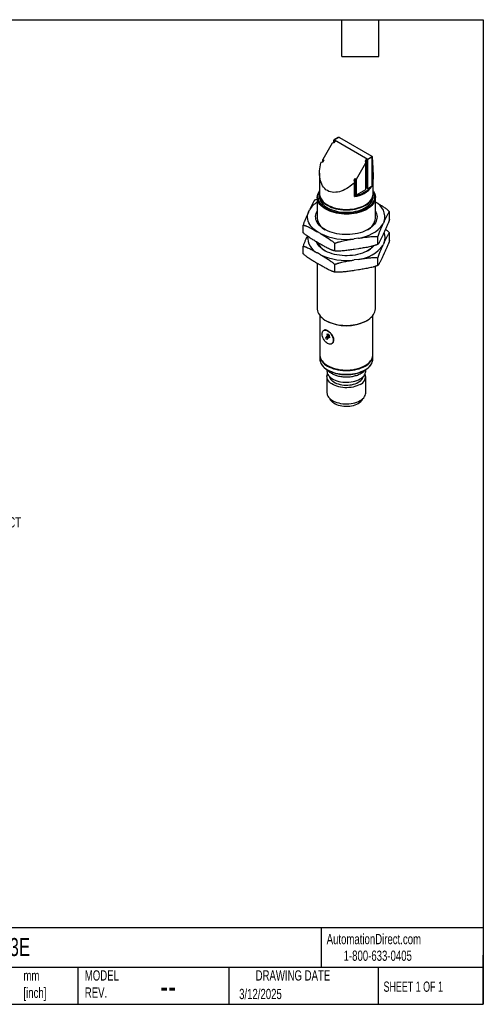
# Model space of a CAD drawing. Header units: millimetres. Extents: x 10 to 410, y 10 to 314.
# Tile 2 of 2: x 266 to 410, y 10 to 314. Entities that reach past the tile are written whole.
import ezdxf

# ---------------------------------------------------------------- set-up
doc = ezdxf.new("R2010")
doc.units = ezdxf.units.MM
doc.header["$LTSCALE"] = 1.5
doc.layers.add('DIMENSIONS', color=140, linetype='Continuous', lineweight=25)
doc.layers.add('TEXT', color=140, linetype='Continuous', lineweight=25)
doc.styles.add('SLDTEXTSTYLE0', font='TXT', dxfattribs={"width": 0.7})
doc.styles.add('SLDTEXTSTYLE1', font='TXT', dxfattribs={"width": 0.65})

msp = doc.modelspace()

# ---------------------------------------------------------------- linework, layer by layer
for p, q in [((364.6, 277.82), (363.38, 277.12)), ((364.61, 277.8), (363.46, 277.13)), ((364.92, 277.87), (364.57, 277.81)), ((364.97, 277.86), (375.04, 272.04)), ((362.75, 276.07), (359.85, 271.05)), ((363.31, 276.23), (362.75, 276.07)), ((363.31, 277.05), (363.67, 276.84)), ((363.31, 276.23), (363.31, 277.05)), ((363.67, 276.84), (363.31, 276.23)), ((363.46, 277.13), (373.78, 271.17)), ((373.78, 271.17), (374.94, 271.84)), ((375.02, 271.72), (373.78, 271.01)), ((375.02, 271.72), (375.02, 262.66)), ((359.28, 270.07), (359.24, 269.99)), ((359.85, 270.23), (359.28, 270.07)), ((359.85, 271.05), (360.2, 270.84)), ((359.85, 270.23), (359.85, 271.05)), ((360.2, 270.84), (359.85, 270.23)), ((370.31, 265), (373.21, 270.03)), ((373.07, 270.6), (373.43, 271.21)), ((373.21, 270.03), (373.07, 270.6)), ((373.21, 261.78), (373.21, 270.03)), ((373.43, 271.21), (373.78, 271.01)), ((373.43, 262.31), (373.43, 271.21)), ((373.78, 262.11), (373.78, 271.01)), ((358.83, 266.79), (358.83, 260.39)), ((369.61, 264.6), (369.96, 265.21)), ((369.96, 265.21), (370.31, 265)), ((369.96, 260.31), (369.96, 265.21)), ((369.75, 264.03), (369.61, 264.6)), ((369.71, 263.95), (369.75, 264.03)), ((369.71, 259.59), (369.71, 263.95)), ((369.75, 259.7), (369.75, 264.03)), ((370.31, 260.11), (370.31, 265)), ((373.21, 262.19), (373.43, 262.31)), ((373.43, 262.31), (373.78, 262.11)), ((373.78, 262.11), (374.69, 262.63)), ((375.43, 260.39), (375.43, 264.93)), ((358.13, 259.33), (358.13, 252.86)), ((358.83, 260.23), (358.83, 259.49)), ((369.75, 260.19), (369.96, 260.31)), ((369.96, 260.31), (370.31, 260.11)), ((370.31, 260.11), (373.21, 261.78)), ((375.43, 259.49), (375.43, 260.23)), ((376.13, 252.86), (376.13, 259.33)), ((358.13, 258.76), (357.33, 258.47)), ((355.37, 254.7), (355.71, 255.43)), ((380.52, 252.53), (380.52, 254.89)), ((353.75, 248.39), (353.75, 250.75)), ((378.89, 251.84), (378.55, 251.11)), ((359.11, 248.11), (358.19, 248.64)), ((376.93, 244.8), (376.93, 247.16)), ((378.89, 248.58), (378.55, 247.85)), ((380.52, 246), (380.52, 248.35)), ((353.75, 241.86), (353.75, 244.21)), ((359.11, 244.84), (358.19, 245.37)), ((363.55, 242.73), (363.55, 245.09)), ((370.87, 246.68), (369.61, 246.48)), ((378.89, 245.31), (378.55, 244.58)), ((359.11, 241.57), (358.19, 242.11)), ((370.87, 243.41), (369.61, 243.22)), ((378.89, 242.04), (378.55, 241.32)), ((358.13, 238.87), (358.13, 224.87)), ((359.11, 238.31), (358.19, 238.84)), ((363.55, 236.2), (363.55, 238.56)), ((370.87, 240.14), (369.61, 239.95)), ((376.13, 224.87), (376.13, 237.98)), ((376.93, 238.27), (376.93, 240.63)), ((370.87, 236.88), (369.61, 236.68)), ((358.93, 222.73), (358.93, 210.58)), ((375.33, 210.58), (375.33, 222.73)), ((360.77, 221.2), (360.91, 221.12)), ((373.36, 221.12), (373.5, 221.2)), ((360.26, 218.2), (360.13, 218.13)), ((360.77, 215.77), (361.42, 216.65)), ((361.12, 216.98), (361.15, 217)), ((361.12, 216.98), (361.39, 216.63)), ((361.69, 216.81), (361.12, 216.98)), ((361.72, 216.83), (361.15, 217)), ((361.39, 216.63), (361.5, 216.78)), ((361.39, 216.63), (361.42, 216.65)), ((361.5, 216.78), (361.86, 216.32)), ((361.69, 216.81), (361.72, 216.83)), ((361.88, 216.57), (361.92, 216.59)), ((362.03, 215.82), (361.88, 216.57)), ((362.06, 215.84), (361.92, 216.59)), ((361.2, 216.01), (360.77, 215.77)), ((361.14, 215.31), (360.77, 215.77)), ((361.76, 216.16), (361.14, 215.31)), ((361.86, 216.32), (361.75, 216.17)), ((361.75, 216.17), (362.03, 215.82)), ((362.03, 215.82), (362.06, 215.84)), ((362.53, 213.97), (362.66, 214.05)), ((358.93, 210.42), (358.93, 209.28)), ((375.33, 209.28), (375.33, 210.42)), ((361.13, 205.99), (361.13, 205.55)), ((361.33, 207.24), (361.47, 207.15)), ((372.79, 207.15), (372.93, 207.24)), ((373.13, 205.55), (373.13, 205.98)), ((361.13, 203.86), (361.13, 198.85)), ((373.13, 198.85), (373.13, 203.86))]:
    msp.add_line(p, q)
at = {"flags": 128}
for points in [[(375.43, 261.34), (375.5, 261.24), (375.76, 260.81), (375.95, 260.37), (376.08, 259.91), (376.13, 259.46), (376.11, 259), (376.03, 258.54), (375.87, 258.09), (375.65, 257.65), (375.36, 257.23), (375.01, 256.82), (374.6, 256.43), (374.13, 256.06), (373.6, 255.72), (373.02, 255.4), (372.4, 255.12), (371.74, 254.87), (371.04, 254.65), (370.31, 254.47), (369.56, 254.33), (368.78, 254.22), (368, 254.16), (367.21, 254.13), (366.41, 254.15), (365.63, 254.21), (364.85, 254.3), (364.09, 254.44), (363.36, 254.61), (362.65, 254.82), (361.98, 255.07), (361.35, 255.35), (360.77, 255.66), (360.23, 255.99), (359.75, 256.36), (359.33, 256.74), (358.96, 257.15), (358.66, 257.57), (358.43, 258.01), (358.26, 258.46), (358.16, 258.91), (358.13, 259.37), (358.17, 259.83), (358.29, 260.28), (358.47, 260.73), (358.71, 261.16), (358.83, 261.34)], [(358.83, 261.18), (358.81, 261.15), (358.59, 260.71), (358.44, 260.27), (358.35, 259.82), (358.34, 259.36), (358.39, 258.91), (358.52, 258.46), (358.71, 258.02), (358.97, 257.59), (359.3, 257.18), (359.69, 256.79), (360.13, 256.41), (360.64, 256.06), (361.19, 255.74), (361.8, 255.45), (362.44, 255.19), (363.13, 254.97), (363.84, 254.78), (364.59, 254.63), (365.35, 254.52), (366.12, 254.45), (366.91, 254.41), (367.7, 254.42), (368.48, 254.47), (369.25, 254.56), (370, 254.69), (370.73, 254.86), (371.44, 255.06), (372.11, 255.3), (372.73, 255.57), (373.32, 255.88), (373.85, 256.21), (374.33, 256.57), (374.76, 256.95), (375.12, 257.36), (375.42, 257.78), (375.65, 258.21), (375.81, 258.66), (375.91, 259.11), (375.93, 259.56), (375.89, 260.01), (375.77, 260.46), (375.59, 260.9), (375.43, 261.18)], [(358.83, 260.31), (358.83, 260.28), (358.86, 259.85), (358.95, 259.41), (359.12, 258.99), (359.34, 258.57), (359.64, 258.17), (359.99, 257.78), (360.41, 257.42), (360.88, 257.08), (361.4, 256.76), (361.97, 256.48), (362.58, 256.22), (363.23, 256), (363.91, 255.81), (364.62, 255.66), (365.35, 255.55), (366.1, 255.47), (366.85, 255.44), (367.6, 255.44), (368.36, 255.49), (369.1, 255.57), (369.82, 255.69), (370.53, 255.85), (371.2, 256.05), (371.84, 256.28), (372.44, 256.55), (373, 256.84)], [(358.83, 259.49), (358.83, 259.48), (358.87, 259.04), (358.98, 258.6), (359.15, 258.17), (359.4, 257.75), (359.71, 257.35), (360.08, 256.97), (360.51, 256.6), (361, 256.26), (361.54, 255.95), (362.13, 255.67), (362.76, 255.42), (363.42, 255.21), (364.12, 255.03), (364.84, 254.89), (365.59, 254.79), (366.34, 254.72), (367.1, 254.7), (367.87, 254.72), (368.62, 254.78), (369.37, 254.88), (370.09, 255.02), (370.79, 255.19), (371.46, 255.4), (372.09, 255.65), (372.68, 255.93), (373.23, 256.24), (373.72, 256.58), (374.15, 256.94), (374.53, 257.32), (374.84, 257.72), (375.09, 258.14), (375.28, 258.57), (375.39, 259), (375.43, 259.44), (375.43, 259.49)], [(361.26, 257), (361.82, 256.71), (362.42, 256.45), (363.06, 256.21), (363.74, 256.02), (364.44, 255.86), (365.17, 255.74), (365.91, 255.65), (366.66, 255.61), (367.42, 255.6), (368.17, 255.64), (368.91, 255.71), (369.64, 255.82), (370.35, 255.97), (371.03, 256.16), (371.68, 256.38), (372.3, 256.64), (372.87, 256.93), (373.39, 257.24), (373.86, 257.58), (374.27, 257.95), (374.63, 258.33), (374.92, 258.73), (375.15, 259.15), (375.16, 259.18)], [(358.19, 248.64), (357.59, 249.06), (357.05, 249.5), (356.57, 249.97), (356.15, 250.45), (355.8, 250.96), (355.52, 251.47), (355.32, 252), (355.18, 252.54), (355.12, 253.08), (355.13, 253.62), (355.22, 254.17), (355.37, 254.7)], [(376.13, 255.04), (376.3, 254.73), (376.48, 254.27), (376.6, 253.8), (376.64, 253.33), (376.61, 252.86), (376.52, 252.39), (376.35, 251.93), (376.12, 251.47), (375.82, 251.03), (375.45, 250.61), (375.02, 250.21), (374.54, 249.83), (374, 249.47), (373.41, 249.15), (372.77, 248.85), (372.09, 248.59), (371.38, 248.36), (370.63, 248.17), (369.86, 248.01), (369.06, 247.9), (368.26, 247.82), (367.44, 247.78), (366.62, 247.79), (365.81, 247.84), (365, 247.92), (364.21, 248.05), (363.45, 248.21), (362.71, 248.41), (362, 248.65), (361.33, 248.92), (360.7, 249.23), (360.13, 249.56), (359.6, 249.92), (359.13, 250.31), (358.72, 250.72), (358.37, 251.14), (358.08, 251.59), (357.87, 252.04), (357.72, 252.51), (357.64, 252.98), (357.63, 253.45), (357.69, 253.92), (357.82, 254.38), (358.02, 254.84), (358.13, 255.04)], [(375.7, 244.35), (375.45, 244.08), (375.02, 243.68), (374.54, 243.3), (374, 242.94), (373.41, 242.61), (372.77, 242.32), (372.09, 242.06), (371.38, 241.83), (370.63, 241.63), (369.86, 241.48), (369.06, 241.36), (368.26, 241.29), (367.44, 241.25), (366.62, 241.26), (365.81, 241.3), (365, 241.39), (364.21, 241.51), (363.45, 241.68), (362.71, 241.88), (362, 242.12), (361.33, 242.39), (360.7, 242.69), (360.13, 243.03), (359.6, 243.39), (359.13, 243.78), (358.72, 244.18), (358.37, 244.61), (358.08, 245.05), (357.87, 245.51), (357.85, 245.56)], [(358.13, 224.87), (358.14, 224.7), (358.2, 224.24), (358.33, 223.79), (358.53, 223.34), (358.8, 222.91), (359.13, 222.49), (359.53, 222.09), (359.98, 221.72), (360.49, 221.36), (361.06, 221.04), (361.67, 220.74), (362.32, 220.48), (363.01, 220.25), (363.73, 220.06), (364.48, 219.91), (365.25, 219.79), (366.04, 219.71), (366.83, 219.68), (367.63, 219.68), (368.42, 219.73), (369.2, 219.82), (369.97, 219.94), (370.71, 220.1), (371.43, 220.31), (372.11, 220.54), (372.76, 220.81), (373.35, 221.12), (373.9, 221.45), (374.4, 221.81), (374.84, 222.19), (375.22, 222.59), (375.54, 223.02), (375.79, 223.45), (375.97, 223.9), (376.09, 224.35), (376.13, 224.81), (376.13, 224.87)], [(361.33, 214.09), (361.04, 214.29), (360.75, 214.55), (360.49, 214.85), (360.24, 215.18), (360.03, 215.54), (359.86, 215.92), (359.74, 216.3), (359.66, 216.68), (359.64, 217.03), (359.66, 217.36), (359.74, 217.64), (359.86, 217.88), (360.03, 218.06), (360.24, 218.18), (360.49, 218.24), (360.75, 218.23), (361.04, 218.15), (361.33, 218.01)], [(361.33, 218.01), (361.63, 217.81), (361.91, 217.56), (362.18, 217.26), (362.43, 216.92), (362.63, 216.56), (362.8, 216.18), (362.93, 215.8), (363.01, 215.43), (363.03, 215.07), (363.01, 214.75), (362.93, 214.46), (362.8, 214.22), (362.63, 214.04), (362.43, 213.92), (362.18, 213.87), (361.91, 213.88), (361.63, 213.95), (361.33, 214.09)], [(358.93, 210.58), (358.94, 210.36), (359.01, 209.93), (359.15, 209.5), (359.36, 209.08), (359.63, 208.67), (359.97, 208.28), (360.37, 207.91), (360.82, 207.56), (361.33, 207.23), (361.89, 206.94), (362.5, 206.68), (363.14, 206.45), (363.82, 206.25), (364.53, 206.09), (365.26, 205.97), (366, 205.89), (366.75, 205.85), (367.51, 205.85), (368.27, 205.89), (369.01, 205.97), (369.74, 206.09), (370.44, 206.25), (371.12, 206.45), (371.77, 206.68), (372.37, 206.94), (372.93, 207.23), (373.44, 207.56), (373.9, 207.91), (374.3, 208.28), (374.63, 208.67), (374.91, 209.08), (375.11, 209.5), (375.25, 209.93), (375.32, 210.36), (375.33, 210.58)], [(358.93, 210.5), (358.94, 210.2), (359.01, 209.76), (359.15, 209.33), (359.36, 208.91), (359.63, 208.51), (359.97, 208.12), (360.37, 207.74), (360.82, 207.39), (361.33, 207.07), (361.89, 206.78), (362.5, 206.51), (363.14, 206.28), (363.82, 206.09), (364.53, 205.93), (365.26, 205.81), (366, 205.73), (366.75, 205.69), (367.51, 205.69), (368.27, 205.73), (369.01, 205.81), (369.74, 205.93), (370.44, 206.09), (371.12, 206.28), (371.77, 206.51), (372.37, 206.78), (372.93, 207.07), (373.44, 207.39), (373.9, 207.74), (374.3, 208.12), (374.63, 208.51), (374.91, 208.91), (375.11, 209.33), (375.25, 209.76), (375.32, 210.2), (375.33, 210.5)], [(359.21, 208.06), (359.36, 207.77), (359.63, 207.36), (359.97, 206.97), (360.37, 206.6), (360.82, 206.25), (361.33, 205.93), (361.89, 205.63), (362.5, 205.37), (363.14, 205.14), (363.82, 204.94), (364.53, 204.79), (365.26, 204.67), (366, 204.59), (366.75, 204.55), (367.51, 204.55), (368.27, 204.59), (369.01, 204.67), (369.74, 204.79), (370.44, 204.94), (371.12, 205.14), (371.77, 205.37), (372.37, 205.63), (372.93, 205.93), (373.44, 206.25), (373.9, 206.6), (374.3, 206.97), (374.63, 207.36), (374.91, 207.77), (375.06, 208.07)], [(361.13, 205.55), (361.15, 205.27), (361.24, 204.89), (361.4, 204.53), (361.62, 204.18), (361.91, 203.84), (362.26, 203.53), (362.67, 203.23), (363.13, 202.97), (363.63, 202.73), (364.18, 202.53), (364.76, 202.36), (365.37, 202.24), (366, 202.14), (366.65, 202.09), (367.3, 202.08), (367.94, 202.11), (368.58, 202.18), (369.2, 202.29), (369.8, 202.44), (370.36, 202.63), (370.89, 202.85), (371.38, 203.1), (371.81, 203.38), (372.19, 203.68), (372.51, 204.01), (372.76, 204.35), (372.96, 204.71), (373.08, 205.08), (373.13, 205.45), (373.13, 205.55)], [(371.38, 201.41), (370.89, 201.16), (370.36, 200.94), (369.8, 200.76), (369.2, 200.61), (368.58, 200.5), (367.94, 200.43), (367.3, 200.4), (366.65, 200.41), (366, 200.46), (365.37, 200.55), (364.76, 200.68), (364.18, 200.84), (363.63, 201.05), (363.13, 201.28), (362.67, 201.55), (362.26, 201.84), (361.91, 202.15), (361.62, 202.49), (361.4, 202.84), (361.24, 203.21), (361.15, 203.58), (361.13, 203.95), (361.19, 204.33), (361.31, 204.7), (361.31, 204.7)], [(361.93, 203.83), (361.94, 203.77), (362.06, 203.43), (362.25, 203.09), (362.51, 202.77), (362.83, 202.47), (363.21, 202.2), (363.64, 201.95), (364.12, 201.73), (364.64, 201.55), (365.19, 201.4), (365.77, 201.29), (366.37, 201.21), (366.98, 201.18), (367.59, 201.19), (368.19, 201.24), (368.78, 201.34), (369.35, 201.47), (369.89, 201.63), (370.39, 201.84), (370.84, 202.07), (371.25, 202.33), (371.6, 202.62), (371.89, 202.93), (372.12, 203.26), (372.27, 203.6), (372.34, 203.83)], [(361.13, 198.85), (361.15, 198.57), (361.24, 198.2), (361.4, 197.83), (361.62, 197.48), (361.91, 197.15), (362.26, 196.83), (362.67, 196.54), (363.13, 196.27), (363.63, 196.04), (364.18, 195.84), (364.76, 195.67), (365.37, 195.54), (366, 195.45), (366.65, 195.4), (367.3, 195.39), (367.94, 195.42), (368.58, 195.49), (369.2, 195.6), (369.8, 195.75), (370.36, 195.93), (370.89, 196.15), (371.38, 196.4), (371.81, 196.68), (372.19, 196.99), (372.51, 197.31), (372.76, 197.66), (372.96, 198.01), (373.08, 198.38), (373.13, 198.76), (373.13, 198.85)], [(361.99, 197.06), (362.06, 196.9), (362.25, 196.56), (362.51, 196.24), (362.83, 195.94), (363.21, 195.67), (363.64, 195.42), (364.12, 195.2), (364.64, 195.01), (365.19, 194.86), (365.77, 194.75), (366.37, 194.68), (366.98, 194.65), (367.59, 194.66), (368.19, 194.71), (368.78, 194.8), (369.35, 194.93), (369.89, 195.1), (370.39, 195.3), (370.84, 195.54), (371.25, 195.8), (371.6, 196.09), (371.89, 196.4), (372.12, 196.73), (372.27, 197.06)]]:
    msp.add_lwpolyline(points, dxfattribs=at)
for centre, radius, start, end in [((367.01, 264.96), 13.06, 98.9826, 100.5609), ((371.94, 273.51), 3.43, 330.7469, 334.5952), ((371.99, 273.44), 3.49, 330.5055, 334.2126), ((368.88, 267.17), 7.62, 276.253, 323.7416), ((368.79, 267.44), 7.62, 277.2669, 320.8742), ((361.77, 260.41), 2.94, 180.378, 204.4698), ((363.59, 261.48), 5.05, 206.9397, 242.4826), ((371.35, 260.58), 4.09, 293.8307, 356.1635), ((372.51, 260.41), 2.92, 335.1851, 359.7043), ((362.08, 251.53), 7.46, 121.8985, 148.539), ((373.89, 253.2), 5.18, 344.8317, 64.3786), ((362.58, 253.29), 4.47, 185.5572, 243.5964), ((369.66, 257.65), 11.04, 276.29, 323.7047), ((371.73, 253.26), 4.42, 296.0887, 354.7576), ((360.55, 246.97), 5.41, 177.1443, 244.0732), ((367.09, 264.95), 18.64, 244.6463, 277.7676), ((375.01, 246.74), 4.14, 339.7766, 23.457), ((363.05, 247.25), 5.12, 202.3689, 241.3967), ((369.66, 251.11), 11.04, 276.29, 323.7047), ((370.62, 247.98), 6.05, 300.33, 322.3732), ((367.09, 258.42), 18.64, 244.6463, 277.7676), ((367.13, 233.05), 13.46, 242.4645, 297.5355), ((360.07, 215.34), 2.19, 34.1888, 42.3559), ((360.1, 215.36), 2.19, 34.1888, 42.3559), ((361.84, 209.29), 2.91, 180.3655, 205.1773), ((372.43, 209.29), 2.9, 335.1158, 359.6411), ((367.13, 217.97), 12.21, 242.3914, 297.6086), ((370.43, 203.89), 2.65, 290.8828, 17.9421)]:
    msp.add_arc(centre, radius, start, end)
for points, knots in [([(364.57, 277.81), (364.57, 277.81), (364.58, 277.81), (364.59, 277.81), (364.6, 277.81), (364.61, 277.8), (364.61, 277.8)], [0, 0, 0, 0, 0.008057, 0.427394, 0.694721, 1, 1, 1, 1]), ([(364.92, 277.87), (364.93, 277.87), (364.94, 277.87), (364.96, 277.86), (364.97, 277.86)], [0, 0, 0, 0, 0.474486, 1, 1, 1, 1]), ([(363.46, 277.13), (363.44, 277.14), (363.41, 277.14), (363.36, 277.11), (363.33, 277.08), (363.31, 277.05)], [0, 0, 0, 0, 0.5, 0.5, 1, 1, 1, 1]), ([(375.02, 271.72), (375.02, 271.73), (375.02, 271.75), (375.01, 271.77), (375, 271.79), (374.97, 271.82), (374.95, 271.83), (374.94, 271.84)], [0, 0, 0, 0, 0.160033, 0.326701, 0.500532, 0.710849, 1, 1, 1, 1]), ([(375.04, 272.04), (375.05, 272.04), (375.06, 272.03), (375.08, 272.01), (375.1, 271.99), (375.12, 271.96), (375.13, 271.94), (375.13, 271.93), (375.13, 271.92)], [0, 0, 0, 0, 0.1719662, 0.335242, 0.4998052, 0.7458006, 0.8698269, 1, 1, 1, 1]), ([(375.13, 271.92), (375.18, 271.14), (375.3, 269.6), (375.39, 267.56), (375.43, 266.01), (375.43, 265.21), (375.43, 264.93)], [0, 0, 0, 0, 0.33036, 0.64396, 0.876487, 1, 1, 1, 1]), ([(369.71, 263.95), (369.12, 263.39), (368.47, 262.86), (367.07, 261.93), (366.33, 261.53), (364.8, 260.99), (364.03, 260.85), (362.56, 260.88), (361.86, 261.07), (360.66, 261.76), (360.16, 262.27), (359.39, 263.52), (359.13, 264.27), (358.84, 265.86), (358.8, 266.7), (358.91, 268.38), (359.05, 269.21), (359.24, 269.99)], [0, 0, 0, 0, 0.125, 0.125, 0.25, 0.25, 0.375, 0.375, 0.5, 0.5, 0.625, 0.625, 0.75, 0.75, 0.875, 0.875, 1, 1, 1, 1]), ([(373.78, 271.01), (373.8, 271.04), (373.81, 271.07), (373.81, 271.14), (373.8, 271.16), (373.78, 271.17)], [0, 0, 0, 0, 0.5, 0.5, 1, 1, 1, 1]), ([(374.69, 262.63), (374.72, 262.65), (374.76, 262.67), (374.82, 262.7), (374.88, 262.72), (374.93, 262.72), (374.97, 262.72), (375, 262.71), (375.02, 262.69), (375.02, 262.67), (375.02, 262.66)], [0, 0, 0, 0, 0.1766011, 0.3422885, 0.4985429, 0.63005, 0.7489576, 0.8441296, 0.9248606, 1, 1, 1, 1]), ([(359.11, 259.14), (359.12, 259.12), (359.18, 258.95), (359.36, 258.66), (359.64, 258.27), (359.97, 257.9), (360.37, 257.55), (360.81, 257.21), (361.14, 257.01), (361.31, 256.91)], [0, 0, 0, 0, 0.028172, 0.188617, 0.349921, 0.512002, 0.674672, 0.837719, 1, 1, 1, 1]), ([(361.31, 256.91), (361.4, 256.86), (361.66, 256.71), (362.13, 256.49), (362.72, 256.25), (363.35, 256.04), (364, 255.87), (364.68, 255.73), (365.37, 255.62), (366.08, 255.55), (366.79, 255.51), (367.51, 255.51), (368.23, 255.55), (368.93, 255.62), (369.63, 255.73), (370.3, 255.88), (370.95, 256.05), (371.58, 256.26), (372.17, 256.5), (372.72, 256.77), (373.23, 257.07), (373.7, 257.39), (374.12, 257.74), (374.48, 258.1), (374.79, 258.49), (375.01, 258.83), (375.11, 259.05), (375.14, 259.13)], [0, 0, 0, 0, 0.021907, 0.063454, 0.104992, 0.146511, 0.188012, 0.229494, 0.270962, 0.312419, 0.35387, 0.395317, 0.436766, 0.478219, 0.519682, 0.561158, 0.602652, 0.644168, 0.68571, 0.727278, 0.768872, 0.810488, 0.852107, 0.893701, 0.935226, 0.976627, 1, 1, 1, 1]), ([(357.33, 258.47), (357.31, 258.45), (357.27, 258.4), (357.21, 258.31), (357.14, 258.22), (357.07, 258.12), (357, 258.01), (356.89, 257.82), (356.73, 257.54), (356.53, 257.15), (356.32, 256.73), (356.05, 256.16), (355.85, 255.72), (355.71, 255.43)], [0, 0, 0, 0, 0.040694, 0.0817869, 0.1232931, 0.1652264, 0.2076007, 0.2504298, 0.3741445, 0.4995936, 0.6244445, 0.749655, 1, 1, 1, 1]), ([(380.52, 254.89), (380.23, 255.14), (379.66, 255.65), (378.77, 256.28), (377.87, 256.85), (376.99, 257.37), (376.41, 257.71), (376.13, 257.87)], [0, 0, 0, 0, 0.2006343, 0.403601, 0.6069529, 0.8096902, 1, 1, 1, 1]), ([(355.37, 254.7), (355.24, 254.41), (355.03, 253.96), (354.76, 253.36), (354.56, 252.89), (354.35, 252.41), (354.17, 251.95), (354.01, 251.53), (353.88, 251.15), (353.79, 250.88), (353.75, 250.75)], [0, 0, 0, 0, 0.249858, 0.374748, 0.499299, 0.624724, 0.748439, 0.834032, 0.917848, 1, 1, 1, 1]), ([(378.89, 251.84), (379.03, 252.13), (379.23, 252.57), (379.51, 253.14), (379.71, 253.56), (379.91, 253.95), (380.1, 254.27), (380.25, 254.53), (380.39, 254.73), (380.47, 254.83), (380.52, 254.89)], [0, 0, 0, 0, 0.249858, 0.374748, 0.499299, 0.624724, 0.748439, 0.834032, 0.917848, 1, 1, 1, 1]), ([(353.75, 250.75), (353.81, 250.73), (353.92, 250.71), (354.1, 250.66), (354.28, 250.6), (354.46, 250.54), (354.65, 250.47), (354.96, 250.35), (355.39, 250.16), (355.95, 249.89), (356.51, 249.59), (357.25, 249.17), (357.81, 248.85), (358.19, 248.64)], [0, 0, 0, 0, 0.040542, 0.08148, 0.122829, 0.164602, 0.206813, 0.249476, 0.373818, 0.499914, 0.624736, 0.749916, 1, 1, 1, 1]), ([(376.93, 247.16), (376.95, 247.23), (376.99, 247.36), (377.06, 247.55), (377.13, 247.75), (377.19, 247.93), (377.26, 248.12), (377.37, 248.42), (377.53, 248.82), (377.74, 249.3), (377.94, 249.77), (378.21, 250.38), (378.42, 250.82), (378.55, 251.11)], [0, 0, 0, 0, 0.040694, 0.081787, 0.123293, 0.165226, 0.207601, 0.25043, 0.374145, 0.499594, 0.624444, 0.749655, 1, 1, 1, 1]), ([(380.52, 252.53), (380.5, 252.46), (380.45, 252.33), (380.39, 252.14), (380.32, 251.94), (380.25, 251.75), (380.19, 251.57), (380.07, 251.27), (379.92, 250.87), (379.71, 250.39), (379.51, 249.92), (379.23, 249.31), (379.03, 248.87), (378.89, 248.58)], [0, 0, 0, 0, 0.040694, 0.0817869, 0.1232931, 0.1652264, 0.2076007, 0.2504298, 0.3741445, 0.4995936, 0.6244445, 0.749655, 1, 1, 1, 1]), ([(358.19, 245.37), (357.81, 245.59), (357.25, 245.91), (356.51, 246.36), (355.95, 246.71), (355.4, 247.07), (354.9, 247.43), (354.47, 247.76), (354.1, 248.06), (353.87, 248.28), (353.75, 248.39)], [0, 0, 0, 0, 0.249911, 0.374819, 0.499388, 0.624811, 0.748523, 0.834087, 0.917875, 1, 1, 1, 1]), ([(355, 247.37), (354.91, 247.16), (354.7, 246.71), (354.39, 245.98), (354.07, 245.16), (353.85, 244.53), (353.75, 244.21)], [0, 0, 0, 0, 0.225263, 0.4835975, 0.7420039, 1, 1, 1, 1]), ([(359.11, 248.11), (359.48, 247.89), (360.04, 247.57), (360.78, 247.12), (361.34, 246.77), (361.9, 246.4), (362.39, 246.05), (362.82, 245.72), (363.19, 245.42), (363.43, 245.2), (363.55, 245.09)], [0, 0, 0, 0, 0.249911, 0.374819, 0.499388, 0.624811, 0.748523, 0.834087, 0.917875, 1, 1, 1, 1]), ([(370.87, 246.68), (371.38, 246.75), (372.14, 246.87), (373.16, 247.01), (373.92, 247.1), (374.68, 247.18), (375.36, 247.21), (375.94, 247.22), (376.45, 247.21), (376.77, 247.18), (376.93, 247.16)], [0, 0, 0, 0, 0.249858, 0.374748, 0.4992988, 0.6247243, 0.7484395, 0.8340325, 0.9178484, 1, 1, 1, 1]), ([(378.55, 247.85), (378.42, 247.55), (378.21, 247.12), (377.94, 246.55), (377.74, 246.13), (377.53, 245.74), (377.35, 245.41), (377.19, 245.16), (377.06, 244.96), (376.97, 244.85), (376.93, 244.8)], [0, 0, 0, 0, 0.249858, 0.374748, 0.4992988, 0.6247243, 0.7484395, 0.8340325, 0.9178484, 1, 1, 1, 1]), ([(378.89, 245.31), (379.03, 245.6), (379.23, 246.04), (379.51, 246.61), (379.71, 247.03), (379.91, 247.42), (380.1, 247.74), (380.25, 248), (380.39, 248.2), (380.47, 248.3), (380.52, 248.35)], [0, 0, 0, 0, 0.249858, 0.374748, 0.499299, 0.624724, 0.748439, 0.834032, 0.917848, 1, 1, 1, 1]), ([(380.52, 248.35), (380.23, 248.61), (379.82, 248.98), (379.39, 249.28), (379.26, 249.38)], [0, 0, 0, 0, 0.690548, 1, 1, 1, 1]), ([(353.75, 244.21), (353.81, 244.2), (353.92, 244.18), (354.1, 244.13), (354.28, 244.07), (354.46, 244.01), (354.65, 243.94), (354.96, 243.82), (355.39, 243.63), (355.95, 243.35), (356.51, 243.06), (357.25, 242.64), (357.81, 242.32), (358.19, 242.11)], [0, 0, 0, 0, 0.040542, 0.08148, 0.122829, 0.164602, 0.206813, 0.249476, 0.373818, 0.499914, 0.624736, 0.749916, 1, 1, 1, 1]), ([(363.55, 242.73), (363.49, 242.74), (363.37, 242.77), (363.2, 242.82), (363.02, 242.87), (362.83, 242.94), (362.65, 243), (362.34, 243.13), (361.9, 243.32), (361.35, 243.59), (360.79, 243.89), (360.04, 244.3), (359.48, 244.63), (359.11, 244.84)], [0, 0, 0, 0, 0.040542, 0.08148, 0.122829, 0.164602, 0.206813, 0.249476, 0.373818, 0.499914, 0.624736, 0.749916, 1, 1, 1, 1]), ([(363.55, 245.09), (363.63, 245.12), (363.78, 245.19), (364.03, 245.28), (364.27, 245.37), (364.53, 245.45), (364.78, 245.53), (365.2, 245.65), (365.79, 245.8), (366.55, 245.96), (367.31, 246.11), (368.33, 246.28), (369.1, 246.4), (369.61, 246.48)], [0, 0, 0, 0, 0.040694, 0.081787, 0.123293, 0.165226, 0.207601, 0.25043, 0.374145, 0.499594, 0.624444, 0.749655, 1, 1, 1, 1]), ([(376.93, 244.8), (376.85, 244.77), (376.69, 244.7), (376.45, 244.61), (376.2, 244.52), (375.95, 244.44), (375.7, 244.36), (375.28, 244.24), (374.69, 244.09), (373.93, 243.93), (373.16, 243.78), (372.14, 243.61), (371.38, 243.49), (370.87, 243.41)], [0, 0, 0, 0, 0.040694, 0.081787, 0.123293, 0.165226, 0.207601, 0.25043, 0.374145, 0.499594, 0.624444, 0.749655, 1, 1, 1, 1]), ([(376.93, 240.63), (376.95, 240.69), (376.99, 240.83), (377.06, 241.02), (377.13, 241.21), (377.19, 241.4), (377.26, 241.59), (377.37, 241.89), (377.53, 242.29), (377.74, 242.77), (377.94, 243.24), (378.21, 243.84), (378.42, 244.29), (378.55, 244.58)], [0, 0, 0, 0, 0.040694, 0.081787, 0.123293, 0.165226, 0.207601, 0.25043, 0.374145, 0.499594, 0.624444, 0.749655, 1, 1, 1, 1]), ([(380.52, 246), (380.5, 245.93), (380.45, 245.8), (380.39, 245.6), (380.32, 245.41), (380.25, 245.22), (380.19, 245.04), (380.07, 244.74), (379.92, 244.34), (379.71, 243.85), (379.51, 243.39), (379.23, 242.78), (379.03, 242.34), (378.89, 242.04)], [0, 0, 0, 0, 0.040694, 0.081787, 0.123293, 0.165226, 0.207601, 0.25043, 0.374145, 0.499594, 0.624444, 0.749655, 1, 1, 1, 1]), ([(358.19, 238.84), (357.81, 239.06), (357.25, 239.38), (356.51, 239.83), (355.95, 240.17), (355.4, 240.54), (354.9, 240.89), (354.47, 241.23), (354.1, 241.53), (353.87, 241.75), (353.75, 241.86)], [0, 0, 0, 0, 0.249911, 0.374819, 0.499388, 0.624811, 0.748523, 0.834087, 0.917875, 1, 1, 1, 1]), ([(359.11, 241.57), (359.48, 241.36), (360.04, 241.03), (360.78, 240.59), (361.34, 240.24), (361.9, 239.87), (362.39, 239.52), (362.82, 239.19), (363.19, 238.88), (363.43, 238.67), (363.55, 238.56)], [0, 0, 0, 0, 0.2499108, 0.3748189, 0.4993876, 0.624811, 0.7485234, 0.8340874, 0.9178754, 1, 1, 1, 1]), ([(369.61, 243.22), (369.1, 243.14), (368.34, 243.02), (367.32, 242.88), (366.56, 242.79), (365.8, 242.72), (365.12, 242.68), (364.53, 242.67), (364.03, 242.69), (363.71, 242.72), (363.55, 242.73)], [0, 0, 0, 0, 0.249858, 0.374748, 0.499299, 0.624724, 0.748439, 0.834032, 0.917848, 1, 1, 1, 1]), ([(378.55, 241.32), (378.42, 241.02), (378.21, 240.58), (377.94, 240.01), (377.74, 239.6), (377.53, 239.21), (377.35, 238.88), (377.19, 238.63), (377.06, 238.43), (376.97, 238.32), (376.93, 238.27)], [0, 0, 0, 0, 0.249858, 0.374748, 0.4992988, 0.6247243, 0.7484395, 0.8340325, 0.9178484, 1, 1, 1, 1]), ([(363.55, 236.2), (363.49, 236.21), (363.37, 236.24), (363.2, 236.29), (363.02, 236.34), (362.83, 236.4), (362.65, 236.47), (362.34, 236.59), (361.9, 236.78), (361.35, 237.06), (360.79, 237.36), (360.04, 237.77), (359.48, 238.09), (359.11, 238.31)], [0, 0, 0, 0, 0.040542, 0.08148, 0.122829, 0.164602, 0.206813, 0.249476, 0.373818, 0.499914, 0.624736, 0.749916, 1, 1, 1, 1]), ([(363.55, 238.56), (363.63, 238.59), (363.78, 238.66), (364.03, 238.75), (364.27, 238.84), (364.53, 238.92), (364.78, 239), (365.2, 239.12), (365.79, 239.27), (366.55, 239.43), (367.31, 239.58), (368.33, 239.75), (369.1, 239.87), (369.61, 239.95)], [0, 0, 0, 0, 0.040694, 0.081787, 0.123293, 0.165226, 0.207601, 0.25043, 0.374145, 0.499594, 0.624444, 0.749655, 1, 1, 1, 1]), ([(370.87, 240.14), (371.38, 240.22), (372.14, 240.34), (373.16, 240.48), (373.92, 240.57), (374.68, 240.64), (375.36, 240.68), (375.94, 240.69), (376.45, 240.67), (376.77, 240.64), (376.93, 240.63)], [0, 0, 0, 0, 0.249858, 0.374748, 0.499299, 0.624724, 0.748439, 0.834032, 0.917848, 1, 1, 1, 1]), ([(376.93, 238.27), (376.85, 238.24), (376.69, 238.17), (376.45, 238.08), (376.2, 237.99), (375.95, 237.91), (375.7, 237.83), (375.28, 237.71), (374.69, 237.56), (373.93, 237.4), (373.16, 237.25), (372.14, 237.08), (371.38, 236.96), (370.87, 236.88)], [0, 0, 0, 0, 0.040694, 0.081787, 0.123293, 0.165226, 0.207601, 0.25043, 0.374145, 0.499594, 0.624444, 0.749655, 1, 1, 1, 1]), ([(369.61, 236.68), (369.1, 236.61), (368.34, 236.49), (367.32, 236.35), (366.56, 236.26), (365.8, 236.18), (365.12, 236.15), (364.53, 236.14), (364.03, 236.15), (363.71, 236.18), (363.55, 236.2)], [0, 0, 0, 0, 0.249858, 0.374748, 0.499299, 0.624724, 0.748439, 0.834032, 0.917848, 1, 1, 1, 1]), ([(361.33, 218.01), (361.23, 218.07), (361.08, 218.15), (360.92, 218.21), (360.82, 218.24), (360.7, 218.27), (360.57, 218.28), (360.41, 218.27), (360.31, 218.23), (360.26, 218.2)], [0, 0, 0, 0, 0.2432926, 0.3275289, 0.4133162, 0.5006778, 0.6339593, 0.8007084, 1, 1, 1, 1]), ([(361.2, 216.01), (361.33, 216.2), (361.46, 216.4), (361.62, 216.6), (361.63, 216.62)], [0, 0, 0, 0, 0.935504, 1, 1, 1, 1]), ([(362.66, 214.05), (362.66, 214.05), (362.77, 214.11), (362.94, 214.25), (363.14, 214.53), (363.26, 214.85), (363.3, 215.25), (363.23, 215.78), (363.01, 216.3), (362.73, 216.74), (362.47, 217.06), (362.2, 217.35), (361.94, 217.59), (361.72, 217.76), (361.52, 217.9), (361.4, 217.98), (361.33, 218.01)], [0, 0, 0, 0, 0.000004, 0.09773, 0.166724, 0.252684, 0.333511, 0.437556, 0.577806, 0.648215, 0.718648, 0.794724, 0.859235, 0.907421, 0.954328, 1, 1, 1, 1]), ([(361.42, 215.7), (361.4, 215.73), (361.32, 215.84), (361.25, 215.94), (361.2, 216.01)], [0, 0, 0, 0, 0.341247, 1, 1, 1, 1]), ([(359.23, 208), (359.25, 207.95), (359.34, 207.75), (359.54, 207.44), (359.84, 207.05), (360.19, 206.69), (360.6, 206.34), (361.06, 206.02), (361.56, 205.72), (362.11, 205.45), (362.69, 205.21), (363.31, 205), (363.96, 204.82), (364.63, 204.68), (365.31, 204.57), (366.02, 204.5), (366.73, 204.46), (367.44, 204.45), (368.15, 204.49), (368.85, 204.56), (369.54, 204.66), (370.22, 204.8), (370.87, 204.98), (371.49, 205.18), (372.08, 205.42), (372.63, 205.68), (373.14, 205.98), (373.61, 206.3), (374.02, 206.64), (374.39, 207.01), (374.7, 207.39), (374.92, 207.73), (375.01, 207.94), (375.04, 208.02)], [0, 0, 0, 0, 0.013817, 0.046723, 0.079807, 0.11304, 0.146381, 0.179787, 0.213223, 0.246665, 0.280097, 0.313515, 0.346918, 0.380305, 0.413681, 0.447047, 0.480406, 0.513764, 0.547122, 0.580484, 0.613853, 0.647232, 0.680626, 0.714038, 0.747471, 0.780925, 0.814402, 0.847895, 0.881393, 0.914871, 0.948293, 0.981614, 1, 1, 1, 1]), ([(361.13, 205.99), (361.2, 205.92), (361.38, 205.71), (361.73, 205.4), (362.19, 205.07), (362.69, 204.77), (363.24, 204.5), (363.82, 204.28), (364.43, 204.09), (365.07, 203.94), (365.71, 203.83), (366.37, 203.76), (367.03, 203.74), (367.7, 203.75), (368.36, 203.81), (369.01, 203.9), (369.65, 204.04), (370.27, 204.22), (370.87, 204.44), (371.44, 204.7), (371.97, 205), (372.47, 205.35), (372.86, 205.68), (373.06, 205.91), (373.13, 205.99)], [0, 0, 0, 0, 0.024522, 0.0691, 0.114904, 0.161684, 0.209078, 0.256713, 0.304285, 0.351691, 0.398913, 0.445985, 0.492971, 0.539951, 0.586999, 0.634188, 0.681606, 0.729337, 0.777448, 0.825966, 0.874837, 0.92382, 0.972471, 1, 1, 1, 1])]:
    msp.add_open_spline(points, degree=3, knots=knots)
msp.add_open_spline([(369.71, 259.59), (369.71, 259.62), (369.73, 259.66), (369.75, 259.7)], degree=3)
at = {"layer": 'TEXT'}
for p, q in [((9.52, 314.32), (409.57, 314.32)), ((365.76, 302.89), (365.76, 314.32)), ((377.19, 302.89), (377.19, 314.32)), ((409.57, 314.32), (409.57, 9.52)), ((365.76, 302.89), (377.19, 302.89)), ((409.57, 33.19), (9.52, 33.19)), ((359.36, 33.19), (359.36, 20.95)), ((409.57, 9.52), (409.57, 24.77)), ((409.57, 20.95), (9.52, 20.95)), ((283.95, 20.95), (283.95, 9.52)), ((330.7, 20.95), (330.7, 9.52)), ((377.02, 20.95), (377.02, 9.52)), ((9.52, 9.52), (409.57, 9.52))]:
    msp.add_line(p, q, dxfattribs=at)

# ---------------------------------------------------------------- texts
at = {"color": 179, "linetype": 'Continuous', "lineweight": 18, "char_height": 3.175, "attachment_point": 1, "style": 'SLDTEXTSTYLE0'}
for s, insert in [('AutomationDirect.com', (361.04, 31.31)), ('1-800-633-0405', (366.29, 26.16))]:
    msp.add_mtext(s, dxfattribs=dict(at, insert=insert))
at = {"layer": 'DIMENSIONS', "insert": (236.47, 165.61), "char_height": 3.175, "attachment_point": 1, "style": 'SLDTEXTSTYLE0'}
msp.add_mtext('M12X1.0 4-PIN^JQUICK DISCONNECT', dxfattribs=at)
at = {"layer": 'TEXT'}
for s, insert, char_height, attachment_point, style in [('FKLD-BN-3E', (238.81, 30.04), 5.556, 1, 'SLDTEXTSTYLE0'), ('mm^J[inch]', (267.1, 19.99), 3.175, 1, 'SLDTEXTSTYLE0'), ('MODEL ^JREV.', (286.1, 20.05), 3.175, 1, 'SLDTEXTSTYLE0'), ('DRAWING DATE', (350.59, 20.05), 3.175, 2, 'SLDTEXTSTYLE0'), ('SHEET 1 OF 1', (378.66, 16.58), 3.175, 1, 'SLDTEXTSTYLE1'), ('--', (309.45, 19.1), 7.937, 1, 'SLDTEXTSTYLE0'), ('3/12/2025', (333.92, 14.31), 3.175, 1, 'SLDTEXTSTYLE0')]:
    msp.add_mtext(s, dxfattribs=dict(at, insert=insert, char_height=char_height, attachment_point=attachment_point, style=style))

doc.saveas('drawing.dxf')
